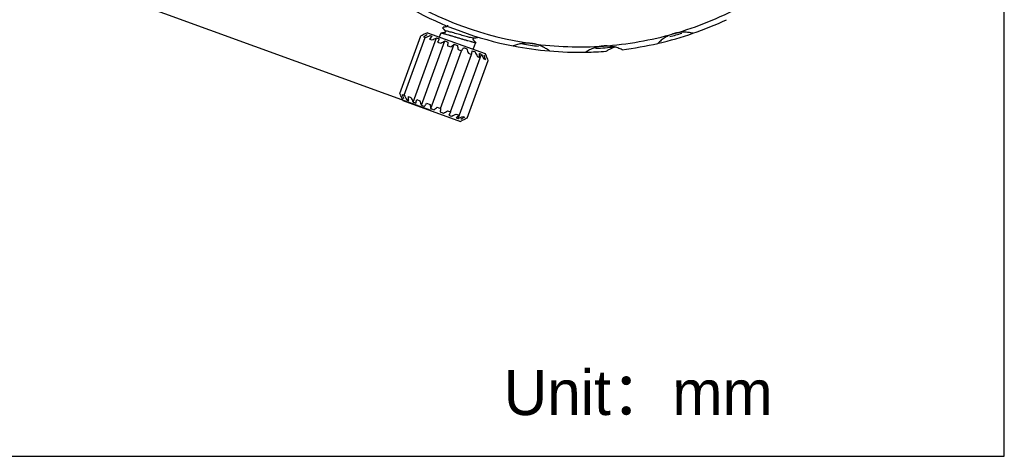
# Model space of a CAD drawing. Header units: millimetres. Extents: x 10970 to 13470, y -3153 to -1153.
# Tile 13 of 18: x 12377 to 13470, y -3153 to -2668. Entities that reach past the tile are written whole.
import ezdxf

# ---------------------------------------------------------------- set-up
doc = ezdxf.new("R2010")
doc.units = ezdxf.units.MM
doc.layers.add('標注線', color=7, linetype='Continuous')
doc.dimstyles.new('ISO-25', dxfattribs={"dimtxt": 2.5, "dimasz": 40, "dimexe": 30, "dimexo": 0.625, "dimtad": 1, "dimdec": 4, "dimdsep": 46, "dimlunit": 6, "dimtxsty": 'Standard', "dimcen": 2.5, "dimadec": 0, "dimazin": 0, "dimtfac": 1, "dimtdec": 4, "dimtmove": 0, "dimatfit": 3, "dimfxl": 1, "dimtolj": 1, "dimtzin": 0, "dimarcsym": 0})

# ---------------------------------------------------------------- blocks, each defined once
blk = doc.blocks.new('*D56')
at = {"color": 0, "lineweight": -2}
for p, q in [((12997.7, -2317.9), (12578.5, -2165.3)), ((12593.1, -2213.2), (12456.2, -2589)), ((12833.6, -2768.9), (12414.4, -2616.4))]:
    blk.add_line(p, q, dxfattribs=at)
at = {"color": 0}
for points in [[(12599.3, -2215.4), (12586.8, -2210.9), (12606.7, -2175.6)], [(12450, -2586.7), (12462.5, -2591.3), (12442.6, -2626.6)]]:
    blk.add_solid(points, dxfattribs=at)
at = {"layer": 'Defpoints', "color": 0}
for p in [(12998.3, -2318.1), (12442.6, -2626.6), (12834.1, -2769.1)]:
    blk.add_point(p, dxfattribs=at)
at = {"color": 0, "insert": (12500.1, -2393.7), "char_height": 2.5, "attachment_point": 5, "rotation": 70}
blk.add_mtext('\\A1;{{\\H20x;24}}', dxfattribs=at)

msp = doc.modelspace()

# ---------------------------------------------------------------- linework, layer by layer
at = {"color": 7, "linetype": 'Continuous'}
for p, q in [((12846.57687, -2676.48993), (12846.36121, -2677.08244)), ((12846.41106, -2677.21352), (12846.36122, -2677.08241)), ((12798.80999, -2749.89344), (12822.06736, -2685.99434)), ((12803.63893, -2751.65103), (12826.8963, -2687.75194)), ((12813.43792, -2759.41521), (12839.39348, -2688.1029)), ((12825.11154, -2687.10234), (12826.8963, -2687.75194)), ((12826.98819, -2683.52871), (12826.96915, -2683.58082)), ((12829.55156, -2682.33331), (12826.98813, -2683.52865)), ((12829.55156, -2682.33331), (12893.45066, -2705.59068)), ((12842.70726, -2687.12159), (12844.18292, -2683.06723)), ((12885.26057, -2687.15949), (12885.14623, -2687.47363)), ((12822.6014, -2762.75045), (12848.55696, -2691.43814)), ((12831.51692, -2689.4337), (12834.29674, -2690.44548)), ((12832.96314, -2766.52181), (12858.91869, -2695.2095)), ((12840.65648, -2692.76023), (12844.15926, -2694.03514)), ((12851.63559, -2696.7563), (12855.51845, -2698.16955)), ((12880.57357, -2700.03692), (12882.75183, -2694.0522)), ((12882.75176, -2694.05181), (12882.746, -2694.05282)), ((12882.96744, -2693.45981), (12882.75183, -2694.0522)), ((12882.90479, -2693.31235), (12882.96744, -2693.45981)), ((12844.00501, -2766.34309), (12867.26238, -2702.44399)), ((12854.98412, -2770.33915), (12878.24149, -2706.44006)), ((12863.31538, -2777.56912), (12889.27094, -2706.25681)), ((12863.37952, -2701.03074), (12867.26238, -2702.44399)), ((12874.73871, -2705.16515), (12878.24149, -2706.44006)), ((12880.29496, -2700.80239), (12880.57357, -2700.03692)), ((12880.56952, -2700.03269), (12880.57328, -2700.03716)), ((12884.60123, -2708.75481), (12887.38105, -2709.76659)), ((12893.45066, -2705.59068), (12894.646, -2708.1541)), ((12894.64592, -2708.15412), (12894.62702, -2708.20627)), ((12894.62702, -2708.20627), (12894.64605, -2708.15416)), ((12873.57325, -2777.10505), (12896.83062, -2713.20595)), ((12892.00167, -2711.44835), (12893.78643, -2712.09795)), ((12801.85417, -2751.00144), (12803.63893, -2751.65103)), ((12808.25955, -2753.3328), (12811.03937, -2754.34458)), ((12800.9946, -2754.94529), (12802.18995, -2757.50871)), ((12800.99468, -2754.94527), (12801.01359, -2754.89312)), ((12802.18995, -2757.50871), (12866.08905, -2780.76608)), ((12817.39911, -2756.65933), (12820.90189, -2757.93424)), ((12828.37822, -2760.6554), (12832.26108, -2762.06864)), ((12840.12215, -2764.92984), (12844.00501, -2766.34309)), ((12851.48134, -2769.06425), (12854.98412, -2770.33915)), ((12861.34386, -2772.65391), (12864.12368, -2773.66568)), ((12868.7443, -2775.34745), (12870.52906, -2775.99705)), ((12868.65247, -2779.57074), (12866.08905, -2780.76608)), ((12868.65242, -2779.57068), (12868.67146, -2779.51857)), ((12868.67146, -2779.51857), (12868.65255, -2779.57072))]:
    msp.add_line(p, q, dxfattribs=at)
for radius, start, end in [(380, 238, 262), (380, 286, 298.00000002), (386, 240.99878542, 259.00121458), (386, 288.99878542, 295.00121458), (380, 274, 286), (386, 283.13165648, 288.99872946), (382, 285.18233759, 287.28821546), (386, 259.05443754, 264.99852436), (382, 260.44588279, 263.11969383), (380, 262, 274), (382, 272.64090248, 275.85293088), (386, 276.99878542, 283.00121458), (386, 264.99878542, 271.00121458), (386, 271.04026931, 274.36333249)]:
    msp.add_arc((12998.30917, -2318.08494), radius, start, end, dxfattribs=at)
for points, degree in [([(12846.39226, -2677.19102), (12847.85087, -2678.93619), (12849.30753, -2680.68296)], 2), ([(12851.30096, -2675.59806), (12848.99532, -2676.01221), (12846.68892, -2676.42338)], 2), ([(12851.72489, -2674.04362), (12851.43706, -2674.83443), (12851.14923, -2675.62524)], 2), ([(12826.96915, -2683.58082), (12826.18513, -2683.96084), (12824.5842, -2684.74327), (12822.91732, -2685.57001), (12822.06736, -2685.99434)], 3), ([(12829.20562, -2684.39482), (12828.55123, -2684.82203), (12827.21452, -2685.70063), (12825.82188, -2686.62718), (12825.11154, -2687.10234)], 3), ([(12826.8963, -2687.75194), (12827.83634, -2687.3612), (12829.68113, -2686.60003), (12831.45555, -2685.87992), (12832.32522, -2685.53027)], 3), ([(12834.53457, -2686.3344), (12834.05294, -2686.82449), (12833.06836, -2687.83125), (12832.04117, -2688.89082), (12831.51692, -2689.4337)], 3), ([(12832.32522, -2685.53027), (12832.7061, -2685.62954), (12833.45523, -2685.86276), (12834.179, -2686.16563), (12834.53457, -2686.3344)], 3), ([(12834.29674, -2690.44548), (12835.17942, -2690.03387), (12836.91149, -2689.23167), (12838.57718, -2688.47199), (12839.39348, -2688.1029)], 3), ([(12839.39348, -2688.1029), (12839.91295, -2688.25262), (12840.93926, -2688.58672), (12841.94022, -2688.99048), (12842.43439, -2689.2097)], 3), ([(12848.90855, -2682.17544), (12846.60273, -2682.58953), (12844.29604, -2683.00058)], 2), ([(12849.33033, -2680.62034), (12849.04229, -2681.41172), (12848.75425, -2682.2031)], 2), ([(12880.41415, -2688.36747), (12882.73202, -2687.9513), (12885.05046, -2687.53775)], 2), ([(12842.43439, -2689.2097), (12842.15172, -2689.7722), (12841.5727, -2690.92658), (12840.96642, -2692.13934), (12840.65648, -2692.76023)], 3), ([(12844.15926, -2694.03514), (12844.92123, -2693.5796), (12846.41611, -2692.69107), (12847.85299, -2691.8481), (12848.55696, -2691.43814)], 3), ([(12848.55696, -2691.43814), (12849.16541, -2691.62024), (12850.36969, -2692.01912), (12851.54861, -2692.48766), (12852.13177, -2692.73926)], 3), ([(12852.13177, -2692.73926), (12852.0548, -2693.37663), (12851.89507, -2694.68362), (12851.72395, -2696.05477), (12851.63559, -2696.7563)], 3), ([(12855.51845, -2698.16955), (12856.10818, -2697.65131), (12857.26461, -2696.63959), (12858.375, -2695.6778), (12858.91869, -2695.2095)], 3), ([(12858.91869, -2695.2095), (12859.55781, -2695.40276), (12860.82341, -2695.82396), (12862.06365, -2696.31482), (12862.67746, -2696.57758)], 3), ([(12862.67746, -2696.57758), (12862.7928, -2697.28494), (12863.02505, -2698.7346), (12863.26074, -2700.25381), (12863.37952, -2701.03074)], 3), ([(12867.26238, -2702.44399), (12867.6452, -2701.85045), (12868.39505, -2700.69075), (12869.11323, -2699.5862), (12869.46439, -2699.04782)], 3), ([(12869.46439, -2699.04782), (12870.07285, -2699.22992), (12871.27712, -2699.6288), (12872.45605, -2700.09734), (12873.0392, -2700.34894)], 3), ([(12879.99791, -2689.92016), (12880.28567, -2689.12955), (12880.57343, -2688.33894)], 2), ([(12882.92421, -2693.33559), (12881.47123, -2691.59738), (12880.02063, -2689.85757)], 2), ([(13027.67641, -2702.96618), (13028.73153, -2702.30473), (13030.85647, -2701.06419), (13034.0638, -2699.44414), (13036.1998, -2698.51909), (13037.26375, -2698.09355)], 3), ([(12873.0392, -2700.34894), (12873.31461, -2701.11457), (12873.87316, -2702.68299), (12874.4475, -2704.32546), (12874.73871, -2705.16515)], 3), ([(12878.24149, -2706.44006), (12878.40298, -2705.76596), (12878.71792, -2704.44796), (12879.01657, -2703.19072), (12879.16177, -2702.57738)], 3), ([(12879.16177, -2702.57738), (12879.68124, -2702.7271), (12880.70756, -2703.0612), (12881.70851, -2703.46496), (12882.20268, -2703.68418)], 3), ([(12882.20268, -2703.68418), (12882.59029, -2704.49064), (12883.37751, -2706.14229), (12884.18918, -2707.87114), (12884.60123, -2708.75481)], 3), ([(12887.38105, -2709.76659), (12887.32847, -2709.01457), (12887.22274, -2707.54346), (12887.11559, -2706.13852), (12887.06159, -2705.45267)], 3), ([(12887.06159, -2705.45267), (12887.44246, -2705.55195), (12888.19159, -2705.78516), (12888.91536, -2706.08804), (12889.27094, -2706.25681)], 3), ([(12889.27094, -2706.25681), (12889.71185, -2707.08268), (12890.60774, -2708.77388), (12891.5322, -2710.54378), (12892.00167, -2711.44835)], 3), ([(12893.78643, -2712.09795), (12893.54797, -2711.27828), (12893.07699, -2709.67424), (12892.61751, -2708.14106), (12892.39055, -2707.39226)], 3), ([(12896.83062, -2713.20595), (12896.45269, -2712.33551), (12895.70764, -2710.63171), (12894.98377, -2709.0023), (12894.62702, -2708.20627)], 3), ([(12801.01359, -2754.89312), (12800.65727, -2754.09805), (12799.93383, -2752.46961), (12799.18834, -2750.76485), (12798.80999, -2749.89344)], 3), ([(12803.25006, -2755.70713), (12803.02337, -2754.95924), (12802.56415, -2753.42698), (12802.0929, -2751.82202), (12801.85417, -2751.00144)], 3), ([(12803.63893, -2751.65103), (12804.10788, -2752.5546), (12805.0318, -2754.3235), (12805.92822, -2756.01571), (12806.36967, -2756.84258)], 3), ([(12808.57901, -2757.64671), (12808.52508, -2756.9617), (12808.41799, -2755.5576), (12808.31219, -2754.08566), (12808.25955, -2753.3328)], 3), ([(12806.36967, -2756.84258), (12806.72524, -2757.01135), (12807.44902, -2757.31423), (12808.19814, -2757.54744), (12808.57901, -2757.64671)], 3), ([(12811.03937, -2754.34458), (12811.45097, -2755.22726), (12812.26217, -2756.95514), (12813.04985, -2758.60777), (12813.43792, -2759.41521)], 3), ([(12813.43792, -2759.41521), (12813.93209, -2759.63443), (12814.93305, -2760.03819), (12815.95936, -2760.37229), (12816.47883, -2760.52201)], 3), ([(12816.47883, -2760.52201), (12816.62386, -2759.90941), (12816.92233, -2758.65292), (12817.23744, -2757.33418), (12817.39911, -2756.65933)], 3), ([(12820.90189, -2757.93424), (12821.19278, -2758.77299), (12821.76679, -2760.41454), (12822.32566, -2761.98389), (12822.6014, -2762.75045)], 3), ([(12822.6014, -2762.75045), (12823.18456, -2763.00205), (12824.36349, -2763.47059), (12825.56776, -2763.86946), (12826.17621, -2764.05157)], 3), ([(12826.17621, -2764.05157), (12826.52694, -2763.51384), (12827.2447, -2762.40996), (12827.99497, -2761.2496), (12828.37822, -2760.6554)], 3), ([(12832.26108, -2762.06864), (12832.37973, -2762.84471), (12832.61528, -2764.36306), (12832.84766, -2765.81359), (12832.96314, -2766.52181)], 3), ([(12832.96314, -2766.52181), (12833.57695, -2766.78457), (12834.8172, -2767.27543), (12836.0828, -2767.69663), (12836.72191, -2767.88989)], 3), ([(12836.72191, -2767.88989), (12837.26494, -2767.42215), (12838.37468, -2766.46094), (12839.53176, -2765.44865), (12840.12215, -2764.92984)], 3), ([(12844.00501, -2766.34309), (12843.91675, -2767.04384), (12843.74572, -2768.41421), (12843.5859, -2769.72199), (12843.50884, -2770.36013)], 3), ([(12843.50884, -2770.36013), (12844.09199, -2770.61173), (12845.27092, -2771.08027), (12846.47519, -2771.47915), (12847.08364, -2771.66125)], 3), ([(12847.08364, -2771.66125), (12847.78675, -2771.25178), (12849.22278, -2770.40933), (12850.71852, -2769.5203), (12851.48134, -2769.06425)], 3), ([(12854.98412, -2770.33915), (12854.67453, -2770.95935), (12854.06859, -2772.17143), (12853.48923, -2773.3265), (12853.20622, -2773.88969)], 3), ([(12853.20622, -2773.88969), (12853.70039, -2774.1089), (12854.70135, -2774.51267), (12855.72766, -2774.84677), (12856.24713, -2774.99649)], 3), ([(12856.24713, -2774.99649), (12857.06243, -2774.62785), (12858.72713, -2773.86863), (12860.4602, -2773.06598), (12861.34386, -2772.65391)], 3), ([(12864.12368, -2773.66568), (12863.60002, -2774.20796), (12862.57341, -2775.26693), (12861.58825, -2776.27431), (12861.10603, -2776.76498)], 3), ([(12863.31538, -2777.56912), (12864.184, -2777.21989), (12865.95737, -2776.50022), (12867.80322, -2775.73862), (12868.7443, -2775.34745)], 3), ([(12861.10603, -2776.76498), (12861.46161, -2776.93376), (12862.18538, -2777.23663), (12862.93451, -2777.46985), (12863.31538, -2777.56912)], 3), ([(12870.52906, -2775.99705), (12869.81952, -2776.47168), (12868.42767, -2777.39771), (12867.09017, -2778.27684), (12866.43499, -2778.70457)], 3), ([(12873.57325, -2777.10505), (12872.72424, -2777.52891), (12871.05831, -2778.35518), (12869.45643, -2779.13809), (12868.67146, -2779.51857)], 3)]:
    msp.add_open_spline(points, degree=degree, dxfattribs=at)
for points, knots in [([(12882.96744, -2693.45981), (12882.94219, -2693.52919), (12882.79578, -2693.55242), (12882.40077, -2693.52391), (12882.23961, -2693.50388), (12881.85683, -2693.44274), (12881.63418, -2693.40125), (12880.88913, -2693.24713), (12880.28734, -2693.10459), (12879.40419, -2692.87943), (12879.22095, -2692.83204), (12878.841, -2692.73258), (12878.64378, -2692.68039), (12878.03534, -2692.51777), (12877.60921, -2692.40174), (12876.27131, -2692.03138), (12875.30065, -2691.75477), (12873.98599, -2691.37312), (12873.71716, -2691.29476), (12873.17372, -2691.13586), (12872.34979, -2690.89425), (12870.93354, -2690.47602), (12869.75548, -2690.12472), (12868.85478, -2689.85503), (12868.55168, -2689.7641), (12867.93964, -2689.58018), (12867.62994, -2689.48697), (12866.08219, -2689.02062), (12864.83804, -2688.64467), (12862.9625, -2688.07866), (12862.3358, -2687.88949), (12861.39337, -2687.60507), (12861.07841, -2687.51002), (12860.45455, -2687.32183), (12860.14483, -2687.22844), (12858.60703, -2686.76512), (12857.41096, -2686.40633), (12855.95801, -2685.97511), (12855.66956, -2685.88969), (12855.09702, -2685.72056), (12854.81306, -2685.63688), (12853.97716, -2685.39118), (12853.43795, -2685.23354), (12851.87294, -2684.77927), (12850.89919, -2684.5013), (12849.77123, -2684.18904), (12849.55081, -2684.12851), (12849.12364, -2684.01217), (12848.50183, -2683.84434), (12847.55853, -2683.59738), (12846.90198, -2683.43515), (12846.2952, -2683.29164), (12846.01565, -2683.22915), (12845.2692, -2683.07473), (12844.88858, -2683.0136), (12844.4903, -2682.98442), (12844.38648, -2682.98523), (12844.23874, -2683.00933), (12844.19554, -2683.03255), (12844.18291, -2683.06726)], [0, 0, 0, 0, 0.0625, 0.0625, 0.09375, 0.09375, 0.125, 0.125, 0.1875, 0.1875, 0.203125, 0.203125, 0.21875, 0.21875, 0.25, 0.25, 0.3125, 0.3125, 0.328125, 0.328125, 0.34375, 0.375, 0.40625, 0.40625, 0.421875, 0.421875, 0.4375, 0.4375, 0.5, 0.5, 0.53125, 0.53125, 0.546875, 0.546875, 0.5625, 0.5625, 0.625, 0.625, 0.640625, 0.640625, 0.65625, 0.65625, 0.6875, 0.6875, 0.75, 0.75, 0.765625, 0.765625, 0.78125, 0.8125, 0.84375, 0.84375, 0.875, 0.875, 0.9375, 0.9375, 0.96875, 0.96875, 1, 1, 1, 1]), ([(12880.44399, -2688.3621), (12880.34877, -2688.37959), (12879.78224, -2688.38694), (12877.52579, -2687.94061), (12872.60263, -2686.63292), (12866.45445, -2684.87937), (12860.06696, -2683.03871), (12854.46525, -2681.48406), (12850.54516, -2680.54146), (12849.42363, -2680.46863), (12849.33398, -2680.60996), (12849.33006, -2680.6211)], [0, 0, 0, 0, 0.0436564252, 0.178774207, 0.3138919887, 0.4490097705, 0.5841275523, 0.7192453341, 0.8543631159, 0.9894808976, 1, 1, 1, 1]), ([(13103.05136, -2683.36439), (13101.25029, -2683.88083), (13099.52159, -2684.51268), (13097.02771, -2685.61881), (13096.21303, -2686.01404), (13095.01534, -2686.6458), (13094.62018, -2686.86288), (13093.83791, -2687.30995), (13093.44996, -2687.54051), (13091.54827, -2688.71411), (13090.13751, -2689.72451), (13088.1627, -2691.33245), (13087.52814, -2691.88392), (13086.30384, -2693.01633), (13085.71335, -2693.59818), (13085.14825, -2694.18995)], [0, 0, 0, 0, 0.25, 0.25, 0.375, 0.375, 0.4375, 0.4375, 0.5, 0.5, 0.75, 0.75, 0.875, 0.875, 1, 1, 1, 1]), ([(13123.97074, -2683.05778), (13122.38787, -2682.6537), (13120.75897, -2682.34056), (13118.23756, -2682.02282), (13117.38403, -2681.94233), (13116.08244, -2681.8628), (13115.64501, -2681.84317), (13114.76271, -2681.8183), (13114.31676, -2681.81308), (13112.08546, -2681.8246), (13110.2905, -2681.95272), (13107.58184, -2682.33516), (13106.67624, -2682.49446), (13105.31352, -2682.78385), (13104.85803, -2682.88888), (13103.95202, -2683.11465), (13103.5008, -2683.23551), (13103.05136, -2683.36439)], [0, 0, 0, 0, 0.25, 0.25, 0.375, 0.375, 0.4375, 0.4375, 0.5, 0.5, 0.75, 0.75, 0.875, 0.875, 0.9375, 0.9375, 1, 1, 1, 1]), ([(12945.42339, -2694.38681), (12943.56797, -2694.12605), (12941.73172, -2694.00014), (12939.00355, -2693.99629), (12938.09855, -2694.02598), (12936.74745, -2694.11598), (12936.29815, -2694.15357), (12935.40168, -2694.24382), (12934.95349, -2694.29664), (12932.73887, -2694.5953), (12931.0391, -2694.94453), (12928.58101, -2695.61023), (12927.77701, -2695.85593), (12926.19797, -2696.39247), (12925.42187, -2696.68383), (12924.66493, -2696.9946)], [0, 0, 0, 0, 0.25, 0.25, 0.375, 0.375, 0.4375, 0.4375, 0.5, 0.5, 0.75, 0.75, 0.875, 0.875, 1, 1, 1, 1]), ([(12964.6589, -2702.61538), (12963.37723, -2701.60243), (12962.01652, -2700.65383), (12959.84234, -2699.33801), (12959.09534, -2698.91732), (12957.93862, -2698.31526), (12957.547, -2698.11941), (12956.75109, -2697.73782), (12956.34581, -2697.55167), (12954.30274, -2696.65464), (12952.61085, -2696.04162), (12949.98081, -2695.28927), (12949.08871, -2695.06646), (12947.7261, -2694.77656), (12947.26726, -2694.68725), (12946.34776, -2694.525), (12945.88639, -2694.45188), (12945.42339, -2694.38681)], [0, 0, 0, 0, 0.25, 0.25, 0.375, 0.375, 0.4375, 0.4375, 0.5, 0.5, 0.75, 0.75, 0.875, 0.875, 0.9375, 0.9375, 1, 1, 1, 1]), ([(13024.81663, -2697.15928), (13022.94754, -2697.28998), (13021.12524, -2697.5486), (13018.45589, -2698.11205), (13017.57683, -2698.32926), (13016.27397, -2698.6982), (13015.84231, -2698.82838), (13014.98418, -2699.10304), (13014.55677, -2699.2479), (13012.45264, -2700.00048), (13010.86263, -2700.69548), (13008.59666, -2701.8577), (13007.86131, -2702.26518), (13006.42833, -2703.1183), (13005.72977, -2703.56466), (13005.05398, -2704.02601)], [0, 0, 0, 0, 0.25, 0.25, 0.375, 0.375, 0.4375, 0.4375, 0.5, 0.5, 0.75, 0.75, 0.875, 0.875, 1, 1, 1, 1]), ([(13045.34261, -2701.20875), (13043.87834, -2700.48441), (13042.35015, -2699.83945), (13039.9499, -2699.00442), (13039.13176, -2698.74823), (13037.87514, -2698.39982), (13037.45136, -2698.28967), (13036.5935, -2698.08191), (13036.15838, -2697.98409), (13033.97345, -2697.53143), (13032.19108, -2697.28357), (13029.46209, -2697.09449), (13028.54316, -2697.06202), (13027.15005, -2697.06176), (13026.68268, -2697.0698), (13025.74953, -2697.10226), (13025.28304, -2697.12667), (13024.81663, -2697.15928)], [0, 0, 0, 0, 0.25, 0.25, 0.375, 0.375, 0.4375, 0.4375, 0.5, 0.5, 0.75, 0.75, 0.875, 0.875, 0.9375, 0.9375, 1, 1, 1, 1])]:
    msp.add_open_spline(points, degree=3, knots=knots, dxfattribs=at)
at = {"layer": '標注線'}
for p, q in [((13469.60873, -3152.59089), (13469.60873, -1152.59089)), ((10969.60873, -3152.59089), (13469.60873, -3152.59089))]:
    msp.add_line(p, q, dxfattribs=at)

# ---------------------------------------------------------------- texts
at = {"layer": '標注線', "insert": (12914.04565, -3056.79836), "char_height": 50, "attachment_point": 1}
msp.add_mtext_dynamic_manual_height_columns('Unit：mm', width=366.2465931, gutter_width=12.5, heights=[0], dxfattribs=at)

# ---------------------------------------------------------------- dimensions: what is measured, and where the dimension line sits
dim = msp.add_linear_dim(base=(12442.56825, -2626.61712), p1=(12998.30917, -2318.08494), p2=(12834.1395, -2769.1374), angle=250, text='{{\\H20x;24}}', dimstyle='ISO-25')
dim.commit()
dim.dimension.update_dxf_attribs({"geometry": '*D56', "text_midpoint": (12524.16047, -2402.44434), "dimtype": 161})

doc.saveas('drawing.dxf')
